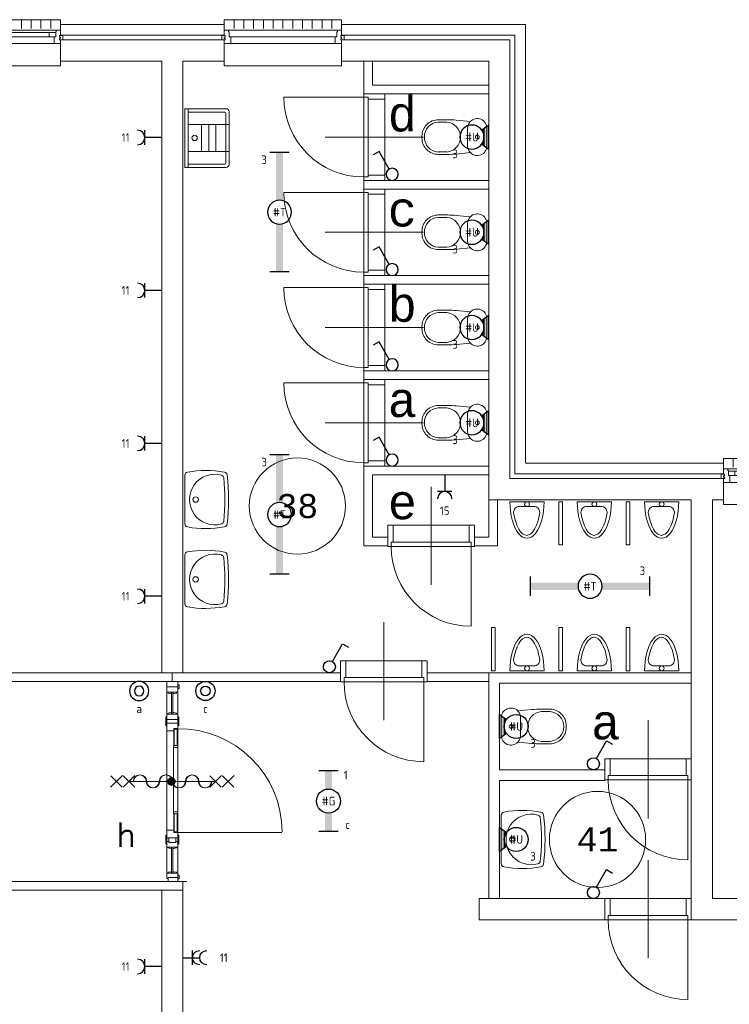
# Model space of a CAD drawing. Extents: x 1776 to 84138, y 13023 to 41651.
# Tile 17 of 21: x 62707 to 70083, y 24824 to 35059. Entities that reach past the tile are written whole.
import ezdxf
from ezdxf.enums import TextEntityAlignment as Align
from ezdxf.xclip import XClip

# ---------------------------------------------------------------- set-up
doc = ezdxf.new("R2010")
doc.units = 0
doc.header["$LTSCALE"] = 50
doc.header["$XCLIPFRAME"] = 0
doc.layers.get('0').update_dxf_attribs({"linetype": 'CONTINUOUS'})
for name, color, linetype in [('EL6222--', 3, 'CONTINUOUS'), ('EL6311--', 3, 'CONTINUOUS'), ('Xref', 8, 'CONTINUOUS'), ('Xref-1e26$0$AL$1A---_ALGEMEEN', 8, 'CONTINUOUS'), ('Xref-1e26$0$AM$1A---_ARCERING', 8, 'CONTINUOUS'), ('Xref-1e26$0$AT$1A---_TEKST050', 8, 'CONTINUOUS'), ('Xref-1e26$0$AT$1A---_TEKST070', 8, 'CONTINUOUS')]:
    doc.layers.add(name, color=color, linetype=linetype)
doc.styles.add('buro-018', font='Isocp.shx', dxfattribs={"height": 90})
doc.styles.add('Xref-1e26$0$MONOTXT', font='MONOTXT')
doc.styles.add('Xref-1e26$0$ROMANS', font='ROMANS')
pattern_1 = [(45, (0, 0), (-10.6066, 10.6066), [])]
pattern_2 = [(315, (0, 0), (7.07107, 7.07107), [])]

# ---------------------------------------------------------------- blocks, each defined once
blk = doc.blocks.new('*O82')
at = {"layer": 'Xref-1e26$0$AL$1A---_ALGEMEEN', "color": 0, "linetype": 'Continuous', "lineweight": 0}
for p, q in [((-508.33, 240), (-508.33, 150)), ((-406.66, 240), (-406.66, 150)), ((-305, 240), (-305, 150)), ((-203.33, 240), (-203.33, 150)), ((-101.66, 240), (-101.66, 150)), ((0, 240), (0, 150)), ((101.66, 240), (101.66, 150)), ((203.33, 240), (203.33, 150)), ((305, 240), (305, 150)), ((406.66, 240), (406.66, 150)), ((508.33, 240), (508.33, 150)), ((-565.5, 130), (565.5, 130)), ((-493, 106), (-67, 106)), ((67, 106), (493, 106)), ((-493, 63), (-67, 63)), ((67, 63), (493, 63)), ((-543, -9), (543, -9))]:
    blk.add_line(p, q, dxfattribs=at)
for points in [[(-610, 190), (-610, 240), (610, 240), (610, 190)], [(-610, -190), (-610, -240), (610, -240), (610, -190)]]:
    blk.add_lwpolyline(points, dxfattribs=at)
for points in [[(-610, -9), (-545.15, -9), (-543, -6.86), (-543, 63), (-560, 63), (-560, 114), (-565.5, 114), (-565.5, 127.78), (-567.72, 130), (-610, 130), (-610, 76), (-601, 76), (-601, 60), (-610, 60), (-610, 46), (-601, 46), (-601, 30), (-610, 30)], [(-560, 106), (-493, 106), (-493, 63), (-560, 63)], [(-67, 106), (0, 106), (0, 63), (-67, 63)], [(67, 106), (0, 106), (0, 63), (67, 63)], [(560, 106), (493, 106), (493, 63), (560, 63)], [(610, -9), (545.15, -9), (543, -6.86), (543, 63), (560, 63), (560, 114), (565.5, 114), (565.5, 127.78), (567.72, 130), (610, 130), (610, 76), (601, 76), (601, 60), (610, 60), (610, 46), (601, 46), (601, 30), (610, 30)], [(-635, 30), (-601, 30), (-601, 46), (-610, 46), (-610, 60), (-601, 60), (-601, 76), (-635, 76)], [(635, 30), (601, 30), (601, 46), (610, 46), (610, 60), (601, 60), (601, 76), (635, 76)]]:
    blk.add_lwpolyline(points, close=True, dxfattribs=at)
blk = doc.blocks.new('*O92')
at = {"layer": 'Xref-1e26$0$AL$1A---_ALGEMEEN', "color": 0, "linetype": 'Continuous', "lineweight": 0}
for p, q in [((-508.33, 240), (-508.33, 150)), ((-406.66, 240), (-406.66, 150)), ((-305, 240), (-305, 150)), ((-203.33, 240), (-203.33, 150)), ((-101.66, 240), (-101.66, 150)), ((0, 240), (0, 150)), ((101.66, 240), (101.66, 150)), ((203.33, 240), (203.33, 150)), ((305, 240), (305, 150)), ((406.66, 240), (406.66, 150)), ((508.33, 240), (508.33, 150)), ((-565.5, 130), (565.5, 130)), ((-493, 106), (-67, 106)), ((67, 106), (493, 106)), ((-493, 63), (-67, 63)), ((67, 63), (493, 63)), ((-543, -9), (543, -9))]:
    blk.add_line(p, q, dxfattribs=at)
for points in [[(-610, 190), (-610, 240), (610, 240), (610, 190)], [(-610, -190), (-610, -240), (610, -240), (610, -190)]]:
    blk.add_lwpolyline(points, dxfattribs=at)
for points in [[(-610, -9), (-545.15, -9), (-543, -6.86), (-543, 63), (-560, 63), (-560, 114), (-565.5, 114), (-565.5, 127.78), (-567.72, 130), (-610, 130), (-610, 76), (-601, 76), (-601, 60), (-610, 60), (-610, 46), (-601, 46), (-601, 30), (-610, 30)], [(-560, 106), (-493, 106), (-493, 63), (-560, 63)], [(-67, 106), (0, 106), (0, 63), (-67, 63)], [(67, 106), (0, 106), (0, 63), (67, 63)], [(560, 106), (493, 106), (493, 63), (560, 63)], [(610, -9), (545.15, -9), (543, -6.86), (543, 63), (560, 63), (560, 114), (565.5, 114), (565.5, 127.78), (567.72, 130), (610, 130), (610, 76), (601, 76), (601, 60), (610, 60), (610, 46), (601, 46), (601, 30), (610, 30)], [(-635, 30), (-601, 30), (-601, 46), (-610, 46), (-610, 60), (-601, 60), (-601, 76), (-635, 76)], [(635, 30), (601, 30), (601, 46), (610, 46), (610, 60), (601, 60), (601, 76), (635, 76)]]:
    blk.add_lwpolyline(points, close=True, dxfattribs=at)
blk = doc.blocks.new('*O95')
at = {"layer": 'Xref-1e26$0$AL$1A---_ALGEMEEN', "color": 0, "linetype": 'Continuous', "lineweight": 0}
for p, q in [((-508.33, 240), (-508.33, 150)), ((-406.66, 240), (-406.66, 150)), ((-305, 240), (-305, 150)), ((-203.33, 240), (-203.33, 150)), ((-101.66, 240), (-101.66, 150)), ((0, 240), (0, 150)), ((101.66, 240), (101.66, 150)), ((203.33, 240), (203.33, 150)), ((305, 240), (305, 150)), ((406.66, 240), (406.66, 150)), ((508.33, 240), (508.33, 150)), ((-565.5, 130), (565.5, 130)), ((-543, 63), (543, 63)), ((-543, -9), (543, -9))]:
    blk.add_line(p, q, dxfattribs=at)
for points in [[(-610, 190), (-610, 240), (610, 240), (610, 190)], [(-610, -190), (-610, -240), (610, -240), (610, -190)]]:
    blk.add_lwpolyline(points, dxfattribs=at)
for points in [[(-610, -9), (-545.15, -9), (-543, -6.86), (-543, 63), (-560, 63), (-560, 114), (-565.5, 114), (-565.5, 127.78), (-567.72, 130), (-610, 130), (-610, 76), (-601, 76), (-601, 60), (-610, 60), (-610, 46), (-601, 46), (-601, 30), (-610, 30)], [(610, -9), (545.15, -9), (543, -6.86), (543, 63), (560, 63), (560, 114), (565.5, 114), (565.5, 127.78), (567.72, 130), (610, 130), (610, 76), (601, 76), (601, 60), (610, 60), (610, 46), (601, 46), (601, 30), (610, 30)], [(-635, 30), (-601, 30), (-601, 46), (-610, 46), (-610, 60), (-601, 60), (-601, 76), (-635, 76)], [(635, 30), (601, 30), (601, 46), (610, 46), (610, 60), (601, 60), (601, 76), (635, 76)]]:
    blk.add_lwpolyline(points, close=True, dxfattribs=at)
blk = doc.blocks.new('Xref-1e26$0$ED0831')
at = {"layer": 'Xref-1e26$0$AL$1A---_ALGEMEEN', "color": 0, "linetype": 'Continuous', "lineweight": 0}
for p, q in [((450, -400), (450, 620)), ((0, 0), (0, 220)), ((0, 220), (55, 220)), ((55, 220), (845, 220)), ((55, 220), (55, 45)), ((900, 220), (845, 220)), ((845, 220), (845, 45)), ((900, 0), (900, 220)), ((35, 0), (0, 0)), ((55, 45), (35, 45)), ((35, 45), (35, 0)), ((35, 0), (35, -830)), ((865, 0), (35, 0)), ((55, 45), (845, 45)), ((845, 45), (865, 45)), ((865, 45), (865, 0)), ((865, 0), (900, 0))]:
    blk.add_line(p, q, dxfattribs=at)
blk.add_arc((35, 0), 830, 270, 360, dxfattribs=at)
blk = doc.blocks.new('Xref-1e26$0$CLOS02')
at = {"layer": 'Xref-1e26$0$AL$1A---_ALGEMEEN', "color": 0, "linetype": 'Continuous', "lineweight": 0}
for p, q in [((-92, -220), (92, -220)), ((-155, -528), (-155, -436)), ((155, -528), (155, -436)), ((-1, -670), (1, -670))]:
    blk.add_line(p, q, dxfattribs=at)
blk.add_lwpolyline([(-176, -338), (-162, -192, -0.674333), (-92, -20), (92, -20, -0.674333), (162, -192), (176, -338, -0.023285), (180, -431), (180, -525, -0.414214), (10, -695), (-10, -695, -0.414214), (-180, -525), (-180, -431, -0.023285), (-176, -338)], format="xyb", dxfattribs=at)
blk.add_circle((0, -120), 20, dxfattribs=at)
for centre, radius, start, end in [((-92, -120), 100, 225.9727, 270), ((92, -120), 100, 270, 314.0273), ((0, -450), 156, 4.9264, 175.0736), ((0, -514), 156, 184.9259, 355.0741)]:
    blk.add_arc(centre, radius, start, end, dxfattribs=at)
blk = doc.blocks.new('Xref-1e26$0$UG61')
at = {"layer": 'Xref-1e26$0$AL$1A---_ALGEMEEN', "color": 0, "linetype": 'Continuous', "lineweight": 0}
for p, q in [((305, -20), (-305, -20)), ((-305, -20), (-305, -450)), ((305, -55), (-305, -55)), ((-270, -435), (-270, -55)), ((-140, -55), (-140, -480)), ((140, -55), (140, -480)), ((270, -55), (270, -435)), ((305, -450), (305, -20)), ((140, -192), (-140, -192)), ((140, -268), (-140, -268)), ((140, -342), (-140, -342)), ((-275, -480), (275, -480)), ((260, -445), (-260, -445))]:
    blk.add_line(p, q, dxfattribs=at)
blk.add_circle((-1, -122), 28.1, dxfattribs=at)
for centre, radius, start, end in [((-275, -450), 30, 180, 270), ((-260, -435), 10, 180, 270), ((260, -435), 10, 270, 360), ((275, -450), 30, 270, 360)]:
    blk.add_arc(centre, radius, start, end, dxfattribs=at)
blk = doc.blocks.new('Xref-1e26$0$WT01')
at = {"layer": 'Xref-1e26$0$AL$1A---_ALGEMEEN', "color": 0, "linetype": 'Continuous', "lineweight": 0}
blk.add_line((-253, -20), (253, -20), dxfattribs=at)
blk.add_circle((0, -133), 28.1, dxfattribs=at)
for centre, radius, start, end in [((766, -236), 1068, 169.7983, 190.5514), ((-253, -53), 33, 90, 169.9973), ((0, -332), 263, 344.8667, 195.1333), ((253, -53), 33, 10.0027, 90), ((-766, -236), 1068, 349.4486, 10.2017), ((-222, -392), 33, 195.1333, 263.9582), ((222, -392), 33, 276.0418, 344.8667), ((-252, -426), 33, 190.3455, 263.1425), ((0, 1669), 2144, 263.1425, 276.8575), ((0, 1707), 2144, 263.9582, 276.0418), ((252, -426), 33, 276.8575, 349.6545)]:
    blk.add_arc(centre, radius, start, end, dxfattribs=at)
blk = doc.blocks.new('Xref-1e26$0$URIN03')
at = {"layer": 'Xref-1e26$0$AL$1A---_ALGEMEEN', "color": 0, "linetype": 'Continuous', "lineweight": 0}
for p, q in [((-177, -50), (-178, -50)), ((178, -50), (177, -50))]:
    blk.add_line(p, q, dxfattribs=at)
blk.add_lwpolyline([(-178, -20), (178, -20)], dxfattribs=at)
for points in [[(7, -70), (-72, -70, 0.414214), (-132, -130), (-132, -133)], [(0, -70), (80, -70, -0.414214), (140, -130), (140, -133)]]:
    blk.add_lwpolyline(points, format="xyb", dxfattribs=at)
blk.add_circle((0, -45), 25, dxfattribs=at)
for centre, major_axis, ratio, start_param, end_param in [((0, -20), (0, -380), 0.467105, 4.712389, 7.853982), ((7, -20), (0, -350), 0.421429, 5.041111, 6.283185), ((0, -20), (0, -350), 0.421429, 0, 1.242074)]:
    blk.add_ellipse(centre, major_axis=major_axis, ratio=ratio, start_param=start_param, end_param=end_param, dxfattribs=at)
blk = doc.blocks.new('*O167')
at = {"layer": 'Xref-1e26$0$AL$1A---_ALGEMEEN', "color": 0, "linetype": 'Continuous', "lineweight": 0}
blk.add_lwpolyline([(0, -407, 1), (0, -271, -1), (0, -136, 1), (0, 0, -1), (0, 136, 1), (0, 271, -1), (0, 407)], format="xyb", dxfattribs=at)
blk = doc.blocks.new('Xref-1e26$0$BRW00')
at = {"layer": 'Xref-1e26$0$AL$1A---_ALGEMEEN', "color": 0, "linetype": 'Continuous', "lineweight": 0}
blk.add_blockref('*O167', (0, 0), dxfattribs=at)
blk = doc.blocks.new('*O187')
at = {"layer": 'Xref-1e26$0$AL$1A---_ALGEMEEN', "color": 0, "linetype": 'Continuous', "lineweight": 0}
for p, q in [((-518.58, 61.43), (-641.42, -61.42)), ((-520.81, -59.18), (-639.19, 59.2)), ((-388.58, 61.43), (-511.42, -61.42)), ((-390.81, -59.18), (-509.19, 59.2)), ((-450, 0.01), (450, 0.01)), ((511.42, 61.43), (388.58, -61.42)), ((509.19, -59.18), (390.81, 59.2)), ((641.42, 61.43), (518.58, -61.42)), ((639.19, -59.18), (520.81, 59.2))]:
    blk.add_line(p, q, dxfattribs=at)
at = {"layer": 'Xref-1e26$0$AL$1A---_ALGEMEEN', "color": 0, "linetype": 'Continuous', "lineweight": 0, "yscale": -1, "rotation": 270}
blk.add_blockref('Xref-1e26$0$BRW00', (5, 0.01), dxfattribs=at)
blk = doc.blocks.new('*O186')
at = {"layer": 'Xref-1e26$0$AM$1A---_ARCERING', "linetype": 'Continuous', "lineweight": 0}
h = blk.add_hatch(dxfattribs=at)
h.set_pattern_fill('_USER', color=256, scale=15, angle=45, style=0, pattern_type=0)
h.set_pattern_definition(pattern_1)
edge = h.paths.add_edge_path()
edge.add_arc((-260, 0), 42.4, 0, 360)
h.dxf.unprotected_set("ltscale", 0)
h = blk.add_hatch(dxfattribs=at)
h.set_pattern_fill('_USER', color=256, scale=15, angle=45, style=0, pattern_type=0)
h.set_pattern_definition(pattern_1)
edge = h.paths.add_edge_path()
edge.add_arc((-260, 0), 42.4, 0, 360)
h.dxf.unprotected_set("ltscale", 0)
h = blk.add_hatch(dxfattribs=at)
h.set_pattern_fill('_USER', color=256, scale=10, angle=315, style=0, pattern_type=0)
h.set_pattern_definition(pattern_2)
edge = h.paths.add_edge_path()
edge.add_arc((-260, 0), 42.4, 0, 360)
h.dxf.unprotected_set("ltscale", 0)
h = blk.add_hatch(dxfattribs=at)
h.set_pattern_fill('_USER', color=256, scale=10, angle=315, style=0, pattern_type=0)
h.set_pattern_definition(pattern_2)
edge = h.paths.add_edge_path()
edge.add_arc((-260, 0), 42.4, 0, 360)
h.dxf.unprotected_set("ltscale", 0)
at = {"layer": 'Xref-1e26$0$AL$1A---_ALGEMEEN', "color": 0, "linetype": 'Continuous', "lineweight": 0}
for p, q in [((-100.01, 1040), (-387.48, 1040)), ((-307.75, -954), (-307.75, 928)), ((-193.75, -954), (-193.75, 928)), ((-307.75, -506), (-307.75, 524)), ((-237.25, -317.25), (-237.25, 354)), ((-192.25, -317.25), (-192.25, 354)), ((-700.75, 0), (199.25, 0)), ((888.57, -530), (-194.75, -530)), ((-100.01, -1040), (-387.48, -1040))]:
    blk.add_line(p, q, dxfattribs=at)
for points in [[(-215.75, 984), (-193.75, 984), (-193.75, 1040), (-307.75, 1040), (-307.75, 984), (-285.75, 984)], [(-234.75, 374), (-234.75, 548), (-194.75, 548), (-194.75, 374)], [(-229.75, 374), (-229.75, 543), (-199.75, 543), (-199.75, 374)], [(-194.75, -337.25), (-194.75, -530), (-234.75, -530), (-234.75, -337.25)], [(-199.75, -337.25), (-199.75, -525), (-229.75, -525), (-229.75, -337.25)], [(-215.75, -626), (-193.75, -626), (-193.75, -682), (-307.75, -682), (-307.75, -626), (-285.75, -626)]]:
    blk.add_lwpolyline(points, dxfattribs=at)
for points in [[(-193.75, 928), (-307.75, 928), (-307.75, 984), (-292.75, 984), (-292.75, 984), (-193.75, 984)], [(-193.75, 700), (-307.75, 700), (-307.75, 644), (-292.75, 644), (-292.75, 644), (-193.75, 644)], [(-307.75, 524), (-307.75, 604), (-193.75, 604), (-193.75, 549), (-235.75, 549), (-235.75, 524)], [(-307.75, -506), (-307.75, -586), (-193.75, -586), (-193.75, -531), (-235.75, -531), (-235.75, -506)]]:
    blk.add_lwpolyline(points, close=True, dxfattribs=at).dxf.unprotected_set("ltscale", 0)
for points in [[(-292.75, 928), (-257.75, 928), (-257.75, 913), (-266.75, 913), (-292.75, 918)], [(-243.75, 700), (-243.75, 928), (-257.75, 928), (-257.75, 700)], [(-208.75, 928), (-243.75, 928), (-243.75, 913), (-234.75, 913), (-208.75, 918)], [(-193.75, 1004), (-193.75, 964), (-178.75, 964), (-178.75, 1004)], [(-307.75, 574), (-307.75, 644), (-307.75, 674), (-319.75, 668), (-319.75, 580)], [(-292.75, 700), (-257.75, 700), (-257.75, 715), (-266.75, 715), (-292.75, 710)], [(-208.75, 700), (-243.75, 700), (-243.75, 715), (-234.75, 715), (-208.75, 710)], [(-193.75, 574), (-193.75, 644), (-193.75, 674), (-181.75, 668), (-181.75, 580)], [(-192.25, 354), (-192.25, 374), (-237.25, 374), (-237.25, 354)], [(-192.25, -337.25), (-192.25, -317.25), (-237.25, -317.25), (-237.25, -337.25)], [(-307.75, -556), (-307.75, -626), (-307.75, -656), (-319.75, -650), (-319.75, -562)], [(-285.75, -636), (-285.75, -586), (-215.75, -586), (-215.75, -636)], [(-193.75, -556), (-193.75, -626), (-193.75, -656), (-181.75, -650), (-181.75, -562)], [(-292.75, -682), (-257.75, -682), (-257.75, -697), (-266.75, -697), (-292.75, -692)], [(-243.75, -954), (-243.75, -682), (-257.75, -682), (-257.75, -954)], [(-208.75, -682), (-243.75, -682), (-243.75, -697), (-234.75, -697), (-208.75, -692)], [(-193.75, -954), (-307.75, -954), (-307.75, -1010), (-292.75, -1010), (-292.75, -1000), (-193.75, -1000)], [(-292.75, -954), (-257.75, -954), (-257.75, -939), (-266.75, -939), (-292.75, -944)], [(-292.75, -1040), (-292.75, -1000), (-193.75, -1000), (-193.75, -1040)], [(-208.75, -954), (-243.75, -954), (-243.75, -939), (-234.75, -939), (-208.75, -944)], [(-193.75, -1014), (-193.75, -974), (-178.75, -974), (-178.75, -1014)]]:
    blk.add_lwpolyline(points, close=True, dxfattribs=at)
blk.add_arc((-186.69, -530.85), 1078.88, 0.428044, 90.428044, dxfattribs=at)
blk.add_blockref('*O187', (-250.75, -0.01), dxfattribs=at)
at = {"layer": 'Xref-1e26$0$AL$1A---_ALGEMEEN', "color": 0, "linetype": 'Continuous', "lineweight": 0, "yscale": -1, "rotation": 90}
blk.add_blockref('Xref-1e26$0$BRW00', (-250.75, 0), dxfattribs=at)
blk = doc.blocks.new('Xref-1e26')
at = {"layer": 'Xref-1e26$0$AL$1A---_ALGEMEEN', "linetype": 'Continuous', "lineweight": 0}
blk.add_line((146062.42, 59236.73), (145947.42, 59236.73), dxfattribs=at)
for points in [[(139170.42, 64066.73), (140872.42, 64066.73), (140872.42, 64176.73), (139170.42, 64176.73)], [(142092.42, 64176.73), (144002.42, 64176.73), (144002.42, 59616.73), (146062.42, 59616.73), (146062.42, 59506.73), (143892.42, 59506.73), (143892.42, 64066.73), (142092.42, 64066.73)], [(139170.42, 64016.73), (140872.42, 64016.73), (140872.42, 63796.73), (140442.42, 63796.73), (140442.42, 57439.23), (140222.42, 57439.23), (140222.42, 63796.73), (139170.42, 63796.73)], [(142092.42, 64016.73), (143842.42, 64016.73), (143842.42, 59456.73), (146062.42, 59456.73), (146062.42, 59236.73), (145947.42, 59236.73), (145947.42, 55091.73), (149362.42, 55091.73), (149362.42, 55871.73), (149472.42, 55871.73), (149472.42, 55091.73), (149522.42, 55091.73), (149522.42, 55871.73), (149742.42, 55871.73), (149742.42, 54871.73), (145727.42, 54871.73), (145727.42, 59236.73), (143622.42, 59236.73), (143622.42, 63796.73), (142092.42, 63796.73)], [(142412.42, 63796.73), (142322.42, 63796.73), (142322.42, 63456.73), (143622.42, 63456.73), (143622.42, 63546.73), (142412.42, 63546.73)], [(143622.42, 62466.73), (142322.42, 62466.73), (142322.42, 62556.73), (143622.42, 62556.73)], [(143622.42, 61476.73), (142322.42, 61476.73), (142322.42, 61566.73), (143622.42, 61566.73)], [(143622.42, 60486.73), (142322.42, 60486.73), (142322.42, 60576.73), (143622.42, 60576.73)], [(143622.42, 59586.73), (142322.42, 59586.73), (142322.42, 58756.73), (142572.42, 58756.73), (142572.42, 58846.73), (142412.42, 58846.73), (142412.42, 59496.73), (143622.42, 59496.73)], [(143622.42, 59236.73), (143712.42, 59236.73), (143712.42, 58756.73), (143472.42, 58756.73), (143472.42, 58846.73), (143622.42, 58846.73)], [(144389.92, 58766.73), (144389.92, 59216.73), (144349.92, 59216.73), (144349.92, 58766.73)], [(145089.92, 58766.73), (145089.92, 59216.73), (145049.92, 59216.73), (145049.92, 58766.73)], [(143689.92, 57909.23), (143689.92, 57459.23), (143649.92, 57459.23), (143649.92, 57909.23)], [(144389.92, 57909.23), (144389.92, 57459.23), (144349.92, 57459.23), (144349.92, 57909.23)], [(145089.92, 57909.23), (145089.92, 57459.23), (145049.92, 57459.23), (145049.92, 57909.23)], [(140332.42, 57439.23), (136347.42, 57439.23), (136347.42, 57349.23), (140332.42, 57349.23)], [(140332.42, 57349.23), (142082.42, 57349.23), (142082.42, 57439.23), (140332.42, 57439.23)], [(142982.42, 57349.23), (143622.42, 57349.23), (143622.42, 57439.23), (142982.42, 57439.23)], [(143622.42, 57439.23), (145727.42, 57439.23), (145727.42, 57329.23), (143732.42, 57329.23), (143732.42, 56429.73), (144827.42, 56429.73), (144827.42, 56319.73), (143732.42, 56319.73), (143732.42, 55091.73), (143622.42, 55091.73)], [(140442.42, 55269.23), (137022.42, 55269.23), (137022.42, 55179.23), (140442.42, 55179.23)], [(140222.42, 55179.23), (140442.42, 55179.23), (140442.42, 48821.73), (140982.42, 48821.73), (140982.42, 48601.73), (139170.42, 48601.73), (139170.42, 48821.73), (140222.42, 48821.73)], [(143522.42, 54871.73), (144827.42, 54871.73), (144827.42, 55091.73), (143522.42, 55091.73)]]:
    blk.add_lwpolyline(points, close=True, dxfattribs=at)
for centre in [(141632.4169, 59171.73475), (144752.41403, 55705.73062)]:
    blk.add_circle(centre, 500, dxfattribs=at)
for name, p in [('*O82', (138560.42, 63986.73)), ('*O95', (141482.42, 63986.73)), ('*O92', (146672.42, 59426.73)), ('*O186', (140583.17, 56309.23))]:
    blk.add_blockref(name, p, dxfattribs=at)
for name, p, rotation in [('Xref-1e26$0$ED0831', (142322.42, 63456.73), 270), ('Xref-1e26$0$ED0831', (142322.42, 62466.73), 270), ('Xref-1e26$0$ED0831', (142322.42, 61476.73), 270), ('Xref-1e26$0$ED0831', (142322.42, 60486.73), 270), ('Xref-1e26$0$WT01', (140442.42, 59239.23), 90), ('Xref-1e26$0$WT01', (140442.42, 58409.23), 90), ('Xref-1e26$0$URIN03', (144019.92, 57439.23), 180), ('Xref-1e26$0$URIN03', (144719.92, 57439.23), 180), ('Xref-1e26$0$URIN03', (145419.92, 57439.23), 180), ('Xref-1e26$0$CLOS02', (143732.42, 56879.48), 90), ('Xref-1e26$0$WT01', (143732.42, 55705.73), 90)]:
    blk.add_blockref(name, p, dxfattribs=dict(at, rotation=rotation))
at = {"layer": 'Xref-1e26$0$AL$1A---_ALGEMEEN', "linetype": 'Continuous', "lineweight": 0, "yscale": -1}
for name, p, rotation in [('Xref-1e26$0$UG61', (140442.42, 62996.73), 270), ('Xref-1e26$0$CLOS02', (143622.42, 63006.73), 90), ('Xref-1e26$0$CLOS02', (143622.42, 62016.73), 90), ('Xref-1e26$0$CLOS02', (143622.42, 61026.73), 90), ('Xref-1e26$0$CLOS02', (143622.42, 60036.73), 90), ('Xref-1e26$0$ED0831', (143472.42, 58751.73), 180), ('Xref-1e26$0$URIN03', (144019.92, 59236.73), 180), ('Xref-1e26$0$URIN03', (144719.92, 59236.73), 180), ('Xref-1e26$0$URIN03', (145419.92, 59236.73), 180), ('Xref-1e26$0$ED0831', (142982.42, 57344.23), 180), ('Xref-1e26$0$ED0831', (145727.42, 56324.73), 180), ('Xref-1e26$0$ED0831', (145727.42, 54871.73), 180)]:
    blk.add_blockref(name, p, dxfattribs=dict(at, rotation=rotation))
at = {"layer": 'Xref-1e26$0$AT$1A---_TEKST050', "linetype": 'Continuous', "lineweight": 0, "style": 'Xref-1e26$0$MONOTXT'}
for s, p in [('38', (141632.4, 59171.72)), ('41', (144752.39, 55705.71))]:
    blk.add_text(s, height=250.00002, dxfattribs=at).set_placement(p, align=Align.MIDDLE)
at = {"layer": 'Xref-1e26$0$AT$1A---_TEKST050', "linetype": 'Continuous', "lineweight": 0, "style": 'Xref-1e26$0$ROMANS'}
blk.add_text('h', height=250.00002, dxfattribs=at).set_placement((139750.61, 55755.46), align=Align.MIDDLE_LEFT)
at = {"layer": 'Xref-1e26$0$AT$1A---_TEKST070', "linetype": 'Continuous', "lineweight": 0, "style": 'Xref-1e26$0$MONOTXT'}
for s, p in [('d', (142571.94, 63241.89)), ('c', (142571.94, 62251.89)), ('b', (142571.94, 61261.89)), ('a', (142571.94, 60271.89)), ('e', (142571.94, 59209.42)), ('a', (144686.49, 56921.49))]:
    blk.add_text(s, height=349.99998, dxfattribs=at).set_placement(p, align=Align.MIDDLE_LEFT)
blk = doc.blocks.new('111304')
at = {"color": 0, "linetype": 'Continuous'}
for p, q in [((-1.5, 4.5), (1.5, 4.5)), ((0, 1), (0, 4.5))]:
    blk.add_line(p, q, dxfattribs=at)
blk.add_arc((0, 6), 1.5, 180, 0, dxfattribs=at)
at = {"color": 0, "linetype": 'Continuous', "style": 'buro-018'}
for tag, p in [('E_GKAST', (0, 11.5)), ('E_GROEP', (0, 8.5)), ('E_SGROEP', (4.5, 8.5))]:
    blk.add_attdef(tag, text='', height=1.8, dxfattribs=at).set_placement(p, align=Align.MIDDLE)
at = {"color": 0, "linetype": 'Continuous', "style": 'buro-018', "flags": 1}
for tag, p in [('E_VERMCODE', (13, 8.5)), ('E_MATCODE', (0, 0))]:
    blk.add_attdef(tag, text='', height=1.8, dxfattribs=at).set_placement(p, align=Align.MIDDLE)
blk = doc.blocks.new('1115B6630')
at = {"color": 0}
for p, q in [((-6.3, 2), (-6.3, -2)), ((6.3, 2), (6.3, -2))]:
    blk.add_line(p, q, dxfattribs=at)
at = {"color": 0, "linetype": 'Continuous'}
blk.add_circle((0, 0), 2.5, dxfattribs=at)
at = {"color": 0}
for points in [[(-2.5, 0.75), (-6.3, 0.75), (-2.5, -0.75), (-6.3, -0.75)], [(2.5, 0.75), (6.3, 0.75), (2.5, -0.75), (6.3, -0.75)]]:
    blk.add_solid(points, dxfattribs=at)
at = {"color": 0, "linetype": 'Continuous', "style": 'buro-018'}
for tag, p in [('E_GKAST', (0, 8)), ('E_GROEP', (0, 5)), ('E_SGROEP', (4.5, 5)), ('E_ARMCODE', (0, 0)), ('E_SLET', (4.5, -3))]:
    blk.add_attdef(tag, text='', height=1.8, dxfattribs=at).set_placement(p, align=Align.MIDDLE)
blk = doc.blocks.new('1115B61240')
at = {"color": 0}
for p, q in [((-12.4, 2), (-12.4, -2)), ((12.4, 2), (12.4, -2))]:
    blk.add_line(p, q, dxfattribs=at)
at = {"color": 0, "linetype": 'Continuous'}
blk.add_circle((0, 0), 2.5, dxfattribs=at)
at = {"color": 0}
for points in [[(-2.5, 0.75), (-12.4, 0.75), (-2.5, -0.75), (-12.4, -0.75)], [(2.5, 0.75), (12.4, 0.75), (2.5, -0.75), (12.4, -0.75)]]:
    blk.add_solid(points, dxfattribs=at)
at = {"color": 0, "linetype": 'Continuous', "style": 'buro-018'}
for tag, p in [('E_GKAST', (0, 8)), ('E_GROEP', (0, 5)), ('E_SGROEP', (4.5, 5)), ('E_ARMCODE', (0, 0)), ('E_SLET', (4.5, -3))]:
    blk.add_attdef(tag, text='', height=1.8, dxfattribs=at).set_placement(p, align=Align.MIDDLE)
blk = doc.blocks.new('E00135')
at = {"color": 0}
for p, q in [((-2.5, -3.5), (-1.45, -2.03)), ((1.45, -2.03), (2.5, -3.5)), ((2.5, -3.5), (-2.5, -3.5)), ((-1.79, -2.5), (1.79, -2.5))]:
    blk.add_line(p, q, dxfattribs=at)
for points in [[(-1.45, -2.03), (-0.5, -2.5), (-1.79, -2.5)], [(1.45, -2.03), (0.5, -2.5), (1.79, -2.5)], [(-1.79, -2.5), (1.79, -2.5), (-2.5, -3.5), (2.5, -3.5)]]:
    blk.add_solid(points, dxfattribs=at)
blk = doc.blocks.new('1115B3A-WA4')
at = {"color": 0, "linetype": 'Continuous'}
blk.add_circle((0, 0), 2.5, dxfattribs=at)
at = {"color": 0, "zscale": 50}
blk.add_blockref('E00135', (0, 0), dxfattribs=at)
at = {"color": 0, "linetype": 'Continuous', "style": 'buro-018'}
for tag, p in [('E_GKAST', (0, 8)), ('E_GROEP', (0, 5)), ('E_SGROEP', (4.5, 5)), ('E_ARMCODE', (0, 0)), ('E_SLET', (4.5, -1))]:
    blk.add_attdef(tag, text='', height=1.8, dxfattribs=at).set_placement(p, align=Align.MIDDLE)
blk = doc.blocks.new('1114A1')
at = {"color": 0, "linetype": 'Continuous'}
for p, q in [((0.62, 3.33), (2.74, 7)), ((2.74, 7), (3.95, 6.3))]:
    blk.add_line(p, q, dxfattribs=at)
blk.add_circle((0, 2.25), 1.25, dxfattribs=at)
at = {"color": 0, "linetype": 'Continuous', "style": 'buro-018'}
for tag, p in [('E_SLET1', (3.36, 9)), ('E_GROEP', (0, 0)), ('E_GKAST', (0, 0))]:
    blk.add_attdef(tag, text='', height=1.8, dxfattribs=at).set_placement(p, align=Align.MIDDLE)
at = {"color": 0, "linetype": 'Continuous', "style": 'buro-018', "flags": 1}
for tag in ['E_MATCODE', 'E_SGROEP']:
    blk.add_attdef(tag, text='', height=1.8, dxfattribs=at).set_placement((0, 0), align=Align.MIDDLE)
blk = doc.blocks.new('111410')
at = {"color": 0, "linetype": 'Continuous'}
for radius in [2, 1]:
    blk.add_circle((0, 3), radius, dxfattribs=at)
at = {"color": 0, "linetype": 'Continuous', "style": 'buro-018'}
for tag, p in [('E_SLET1', (0, 7)), ('E_GROEP', (0, 0)), ('E_GKAST', (0, 0))]:
    blk.add_attdef(tag, text='', height=1.8, dxfattribs=at).set_placement(p, align=Align.MIDDLE)
at = {"color": 0, "linetype": 'Continuous', "style": 'buro-018', "flags": 1}
for tag in ['E_MATCODE', 'E_SGROEP']:
    blk.add_attdef(tag, text='', height=1.8, dxfattribs=at).set_placement((0, 0), align=Align.MIDDLE)
blk = doc.blocks.new('111304A')
at = {"color": 0, "linetype": 'Continuous'}
for p, q in [((0, 1), (0, 4.5)), ((-1.5, 3), (1.5, 3))]:
    blk.add_line(p, q, dxfattribs=at)
for centre in [(0, 6), (0, 4.5)]:
    blk.add_arc(centre, 1.5, 180, 0, dxfattribs=at)
at = {"color": 0, "linetype": 'Continuous', "style": 'buro-018'}
for tag, p in [('E_GKAST', (0, 11.5)), ('E_GROEP', (0, 8.5)), ('E_SGROEP', (4.5, 8.5))]:
    blk.add_attdef(tag, text='', height=1.8, dxfattribs=at).set_placement(p, align=Align.MIDDLE)
at = {"color": 0, "linetype": 'Continuous', "style": 'buro-018', "flags": 1}
for tag, p in [('E_VERMCODE', (13, 8.5)), ('E_MATCODE', (0, 0))]:
    blk.add_attdef(tag, text='', height=1.8, dxfattribs=at).set_placement(p, align=Align.MIDDLE)

msp = doc.modelspace()

# ---------------------------------------------------------------- block references
at = {"layer": 'EL6222--'}
ref = msp.add_blockref('111304', (64233, 33834), dxfattribs=dict(at, xscale=50, yscale=50, zscale=50, rotation=90))
ref.add_attrib('E_GROEP', '11', dxfattribs={"layer": '0', "color": 1, "linetype": 'Continuous', "height": 90, "style": 'buro-018'}).set_placement((63808, 33834), align=Align.MIDDLE)
ref = msp.add_blockref('111304', (64233, 32245), dxfattribs=dict(at, xscale=50, yscale=50, zscale=50, rotation=90))
ref.add_attrib('E_GROEP', '11', dxfattribs={"layer": '0', "color": 1, "linetype": 'Continuous', "height": 90, "style": 'buro-018'}).set_placement((63808, 32245), align=Align.MIDDLE)
ref = msp.add_blockref('111304', (64233, 30655), dxfattribs=dict(at, xscale=50, yscale=50, zscale=50, rotation=90))
ref.add_attrib('E_GROEP', '11', dxfattribs={"layer": '0', "color": 1, "linetype": 'Continuous', "height": 90, "style": 'buro-018'}).set_placement((63808, 30655), align=Align.MIDDLE)
ref = msp.add_blockref('111304', (67125, 30379), dxfattribs=dict(at, xscale=50, yscale=50, zscale=50, rotation=180))
ref.add_attrib('E_GROEP', '15', dxfattribs={"layer": '0', "color": 1, "linetype": 'Continuous', "height": 90, "style": 'buro-018'}).set_placement((67125, 29954), align=Align.MIDDLE)
ref = msp.add_blockref('111304', (64233, 29066), dxfattribs=dict(at, xscale=50, yscale=50, zscale=50, rotation=90))
ref.add_attrib('E_GROEP', '11', dxfattribs={"layer": '0', "color": 1, "linetype": 'Continuous', "height": 90, "style": 'buro-018'}).set_placement((63808, 29066), align=Align.MIDDLE)
ref = msp.add_blockref('111304A', (64353, 25309), dxfattribs=dict(at, xscale=-50, yscale=50, zscale=50, rotation=270))
ref.add_attrib('E_GROEP', '11', dxfattribs={"layer": '0', "color": 1, "linetype": 'Continuous', "height": 90, "style": 'buro-018'}).set_placement((64828, 25309), align=Align.MIDDLE)
ref = msp.add_blockref('111304', (64233, 25217), dxfattribs=dict(at, xscale=50, yscale=50, zscale=50, rotation=90))
ref.add_attrib('E_GROEP', '11', dxfattribs={"layer": '0', "color": 1, "linetype": 'Continuous', "height": 90, "style": 'buro-018'}).set_placement((63808, 25217), align=Align.MIDDLE)
at = {"layer": 'EL6311--'}
ref = msp.add_blockref('1115B3A-WA4', (67408, 33839), dxfattribs=dict(at, xscale=-50, yscale=50, zscale=50, rotation=90))
ref.add_attrib('E_ARMCODE', '#U', dxfattribs={"layer": '0', "color": 1, "linetype": 'Continuous', "height": 90, "style": 'buro-018'}).set_placement((67408, 33839), align=Align.MIDDLE)
ref.add_attrib('E_GROEP', '3', dxfattribs={"layer": '0', "color": 1, "linetype": 'Continuous', "height": 90, "style": 'buro-018'}).set_placement((67233, 33664), align=Align.MIDDLE)
ref = msp.add_blockref('1115B61240', (65408, 33058), dxfattribs=dict(at, xscale=-50, yscale=50, zscale=50, rotation=270))
ref.add_attrib('E_ARMCODE', '#T', dxfattribs={"layer": '0', "color": 1, "linetype": 'Continuous', "height": 90, "style": 'buro-018'}).set_placement((65408, 33058), align=Align.MIDDLE)
ref.add_attrib('E_GROEP', '3', dxfattribs={"layer": '0', "color": 1, "linetype": 'Continuous', "height": 90, "style": 'buro-018'}).set_placement((65248, 33603), align=Align.MIDDLE)
at = {"layer": 'EL6311--', "yscale": 50, "zscale": 50}
for p, xscale in [((66579, 33339), -50), ((66579, 32349), -50), ((66579, 31359), -50), ((66579, 30369), -50), ((65926, 28221), 50), ((68671, 27212), 50), ((68671, 25874), 50)]:
    msp.add_blockref('1114A1', p, dxfattribs=dict(at, xscale=xscale))
at = {"layer": 'EL6311--'}
ref = msp.add_blockref('1115B3A-WA4', (67408, 32849), dxfattribs=dict(at, xscale=-50, yscale=50, zscale=50, rotation=90))
ref.add_attrib('E_ARMCODE', '#U', dxfattribs={"layer": '0', "color": 1, "linetype": 'Continuous', "height": 90, "style": 'buro-018'}).set_placement((67408, 32849), align=Align.MIDDLE)
ref.add_attrib('E_GROEP', '3', dxfattribs={"layer": '0', "color": 1, "linetype": 'Continuous', "height": 90, "style": 'buro-018'}).set_placement((67233, 32674), align=Align.MIDDLE)
ref = msp.add_blockref('1115B3A-WA4', (67408, 31859), dxfattribs=dict(at, xscale=-50, yscale=50, zscale=50, rotation=90))
ref.add_attrib('E_ARMCODE', '#U', dxfattribs={"layer": '0', "color": 1, "linetype": 'Continuous', "height": 90, "style": 'buro-018'}).set_placement((67408, 31859), align=Align.MIDDLE)
ref.add_attrib('E_GROEP', '3', dxfattribs={"layer": '0', "color": 1, "linetype": 'Continuous', "height": 90, "style": 'buro-018'}).set_placement((67233, 31684), align=Align.MIDDLE)
ref = msp.add_blockref('1115B3A-WA4', (67408, 30869), dxfattribs=dict(at, xscale=-50, yscale=50, zscale=50, rotation=90))
ref.add_attrib('E_ARMCODE', '#U', dxfattribs={"layer": '0', "color": 1, "linetype": 'Continuous', "height": 90, "style": 'buro-018'}).set_placement((67408, 30869), align=Align.MIDDLE)
ref.add_attrib('E_GROEP', '3', dxfattribs={"layer": '0', "color": 1, "linetype": 'Continuous', "height": 90, "style": 'buro-018'}).set_placement((67233, 30694), align=Align.MIDDLE)
ref = msp.add_blockref('1115B61240', (65408, 29915), dxfattribs=dict(at, xscale=-50, yscale=50, zscale=50, rotation=270))
ref.add_attrib('E_ARMCODE', '#T', dxfattribs={"layer": '0', "color": 1, "linetype": 'Continuous', "height": 90, "style": 'buro-018'}).set_placement((65408, 29915), align=Align.MIDDLE)
ref.add_attrib('E_GROEP', '3', dxfattribs={"layer": '0', "color": 1, "linetype": 'Continuous', "height": 90, "style": 'buro-018'}).set_placement((65248, 30460), align=Align.MIDDLE)
ref = msp.add_blockref('1115B61240', (68636, 29170), dxfattribs=dict(at, xscale=-50, yscale=49.99999999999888, zscale=50, rotation=180))
ref.add_attrib('E_ARMCODE', '#T', dxfattribs={"layer": '0', "color": 1, "linetype": 'Continuous', "height": 90, "style": 'buro-018'}).set_placement((68636, 29170), align=Align.MIDDLE)
ref.add_attrib('E_GROEP', '3', dxfattribs={"layer": '0', "color": 1, "linetype": 'Continuous', "height": 90, "style": 'buro-018'}).set_placement((69181, 29330), align=Align.MIDDLE)
ref = msp.add_blockref('111410', (63949, 28231), dxfattribs=dict(at, xscale=-50, yscale=50, zscale=50, rotation=180))
ref.add_attrib('E_SLET1', 'a', dxfattribs={"layer": '0', "color": 1, "linetype": 'Continuous', "height": 90, "style": 'buro-018'}).set_placement((63949, 27896), align=Align.MIDDLE)
ref = msp.add_blockref('111410', (64638, 28231), dxfattribs=dict(at, xscale=50, yscale=50, zscale=50, rotation=180))
ref.add_attrib('E_SLET1', 'c', dxfattribs={"layer": '0', "color": 1, "linetype": 'Continuous', "height": 90, "style": 'buro-018'}).set_placement((64638, 27896), align=Align.MIDDLE)
ref = msp.add_blockref('1115B3A-WA4', (67868, 27712), dxfattribs=dict(at, xscale=50, yscale=50, zscale=50, rotation=270))
ref.add_attrib('E_ARMCODE', '#U', dxfattribs={"layer": '0', "color": 1, "linetype": 'Continuous', "height": 90, "style": 'buro-018'}).set_placement((67868, 27712), align=Align.MIDDLE)
ref.add_attrib('E_GROEP', '3', dxfattribs={"layer": '0', "color": 1, "linetype": 'Continuous', "height": 90, "style": 'buro-018'}).set_placement((68043, 27537), align=Align.MIDDLE)
ref = msp.add_blockref('1115B6630', (65917, 26937), dxfattribs=dict(at, xscale=50, yscale=50, zscale=50, rotation=270))
ref.add_attrib('E_ARMCODE', '#G', dxfattribs={"layer": '0', "color": 1, "linetype": 'Continuous', "height": 90, "style": 'buro-018'}).set_placement((65917, 26937), align=Align.MIDDLE)
ref.add_attrib('E_SLET', 'c', dxfattribs={"layer": '0', "color": 1, "linetype": 'Continuous', "height": 90, "style": 'buro-018'}).set_placement((66115, 26692), align=Align.MIDDLE)
ref.add_attrib('E_GROEP', '1', dxfattribs={"layer": '0', "color": 1, "linetype": 'Continuous', "height": 90, "style": 'buro-018'}).set_placement((66096, 27207), align=Align.MIDDLE)
ref = msp.add_blockref('1115B3A-WA4', (67868, 26538), dxfattribs=dict(at, xscale=50, yscale=50, zscale=50, rotation=270))
ref.add_attrib('E_ARMCODE', '#U', dxfattribs={"layer": '0', "color": 1, "linetype": 'Continuous', "height": 90, "style": 'buro-018'}).set_placement((67868, 26538), align=Align.MIDDLE)
ref.add_attrib('E_GROEP', '3', dxfattribs={"layer": '0', "color": 1, "linetype": 'Continuous', "height": 90, "style": 'buro-018'}).set_placement((68043, 26363), align=Align.MIDDLE)
at = {"layer": 'Xref', "color": 8}
ref = msp.add_blockref('Xref-1e26', (-76039, -29168), dxfattribs=at)
XClip(ref).set_block_clipping_path([(78159.3219657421, 42190.8042191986), (160177.2440203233, 70818.631955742)])

doc.saveas('drawing.dxf')
